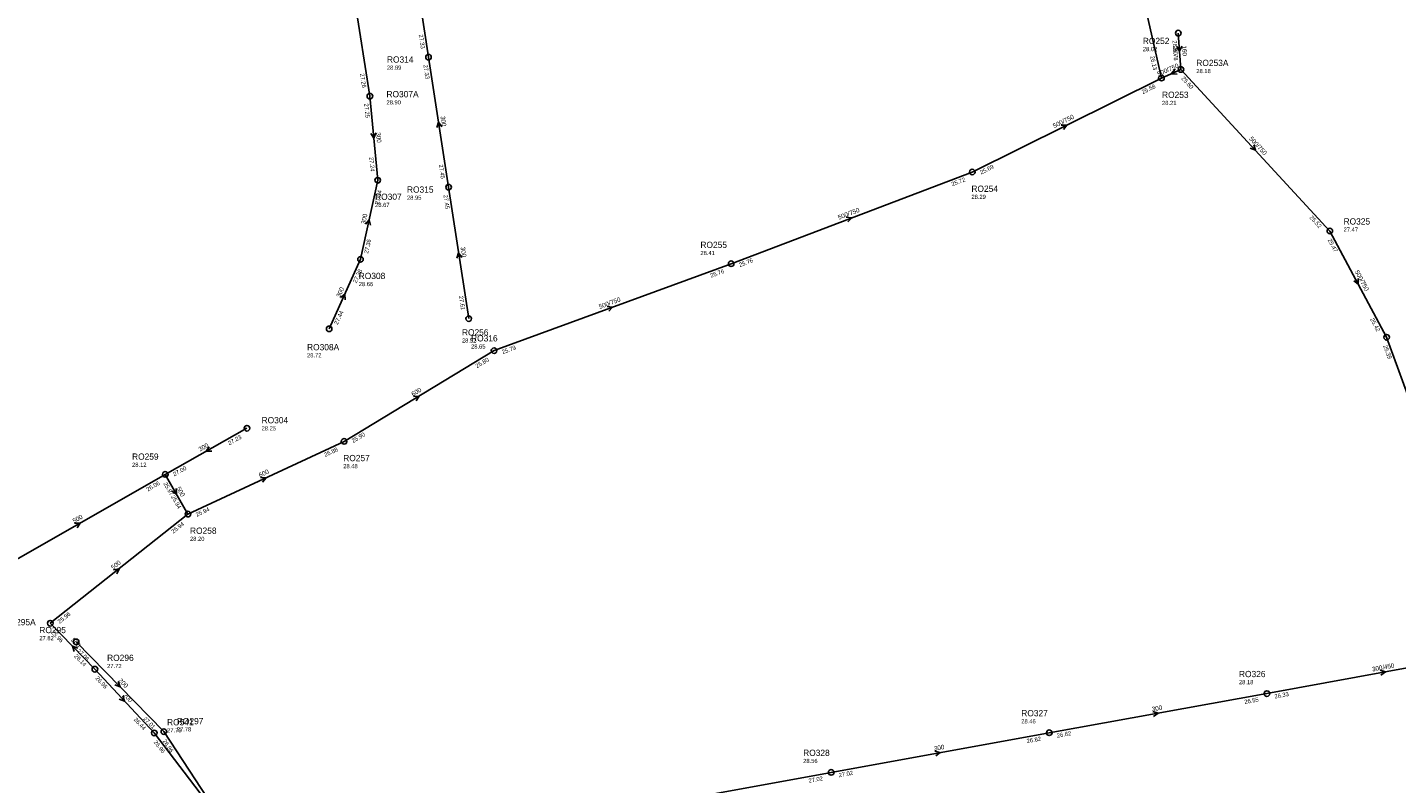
# Model space of a CAD drawing. Header units: metres. Extents: x 179992 to 198392, y 351761 to 369438.
# Tile 149 of 194: x 192073 to 192466, y 363548 to 363765. Entities that reach past the tile are written whole.
import ezdxf

# ---------------------------------------------------------------- set-up
doc = ezdxf.new("R2010")
doc.units = ezdxf.units.M

msp = doc.modelspace()

# ---------------------------------------------------------------- linework, layer by layer
at = {"layer": 'B-WE-RI-GWA-RIOOLLEIDING', "linetype": 'Continuous'}
for points in [[(192092.23, 363581.06), (192109.27, 363562.75)], [(192109.27, 363562.75), (192147.1, 363513.17)]]:
    msp.add_lwpolyline(points, dxfattribs=at)
at = {"layer": 'B-WE-RI-GWA-RIOOLLEIDING_BETON_300', "linetype": 'Continuous'}
for points in [[(192398.5, 363750.85), (192382.87, 363819.54)], [(192171.2, 363745.64), (192162.55, 363800.47)], [(192188.04, 363756.85), (192182.47, 363793.21)], [(192193.8, 363719.5), (192188.04, 363756.85)], [(192173.45, 363721.5), (192171.2, 363745.64)], [(192168.49, 363698.79), (192173.45, 363721.5)], [(192199.58, 363681.75), (192193.8, 363719.5)], [(192159.5, 363678.81), (192168.49, 363698.79)], [(192135.9, 363650.26), (192112.43, 363637.02)], [(192366.28, 363562.81), (192428.79, 363574.05)], [(192303.65, 363551.42), (192366.28, 363562.81)], [(192241.01, 363539.96), (192303.65, 363551.42)]]:
    msp.add_lwpolyline(points, dxfattribs=at)
at = {"layer": 'B-WE-RI-GWA-RIOOLLEIDING_BETON_450', "linetype": 'Continuous'}
msp.add_lwpolyline([(192428.79, 363574.05), (192496.85, 363586.54)], dxfattribs=at)
at = {"layer": 'B-WE-RI-GWA-RIOOLLEIDING_BETON_500', "linetype": 'Continuous'}
for points in [[(192063.61, 363609.08), (192112.43, 363637.02)], [(192112.43, 363637.02), (192118.96, 363625.61)], [(192118.96, 363625.61), (192079.42, 363594.26)], [(192079.42, 363594.26), (192092.23, 363581.06)]]:
    msp.add_lwpolyline(points, dxfattribs=at)
at = {"layer": 'B-WE-RI-GWA-RIOOLLEIDING_BETON_600', "linetype": 'Continuous'}
for points in [[(192463.17, 363676.4), (192479.41, 363632)], [(192163.79, 363646.5), (192206.86, 363672.56)], [(192118.96, 363625.61), (192163.79, 363646.5)]]:
    msp.add_lwpolyline(points, dxfattribs=at)
at = {"layer": 'B-WE-RI-GWA-RIOOLLEIDING_BETON_750', "linetype": 'Continuous'}
for points in [[(192398.5, 363750.85), (192404.1, 363753.32)], [(192446.87, 363706.92), (192404.1, 363753.32)], [(192344.18, 363723.86), (192398.5, 363750.85)], [(192274.95, 363697.53), (192344.18, 363723.86)], [(192446.87, 363706.92), (192463.17, 363676.4)], [(192206.86, 363672.56), (192274.95, 363697.53)]]:
    msp.add_lwpolyline(points, dxfattribs=at)
at = {"layer": 'B-WE-RI-GWA-RIOOLLEIDING_GRES_160', "linetype": 'Continuous'}
msp.add_lwpolyline([(192404.1, 363753.32), (192403.33, 363763.76)], dxfattribs=at)
at = {"layer": 'B-WE-RI-GWA-RIOOLPUT_INSPECTIEPUT'}
for centre in [(192403.33, 363763.76), (192188.04, 363756.85), (192404.1, 363753.32), (192398.5, 363750.85), (192171.2, 363745.64), (192173.45, 363721.5), (192344.18, 363723.86), (192193.8, 363719.5), (192446.87, 363706.92), (192168.49, 363698.79), (192274.95, 363697.53), (192199.58, 363681.75), (192159.5, 363678.81), (192463.17, 363676.4), (192206.86, 363672.56), (192135.9, 363650.26), (192163.79, 363646.5), (192112.43, 363637.02), (192118.96, 363625.61), (192079.42, 363594.26), (192092.23, 363581.06), (192428.79, 363574.05), (192109.27, 363562.75), (192366.28, 363562.81), (192303.65, 363551.42)]:
    msp.add_circle(centre, 0.8, dxfattribs=at)
at = {"layer": 'B-WE-RI-GWA_STROMINGSRICHTING'}
for points in [[(192404.33, 363760.03), (192403.71, 363758.54), (192402.89, 363759.92)], [(192402.41, 363753.43), (192401.3, 363752.08), (192403.04, 363752)], [(192191.85, 363736.86), (192190.92, 363738.17), (192190.43, 363736.64)], [(192172.91, 363735.07), (192172.33, 363733.57), (192171.47, 363734.94)], [(192369.73, 363737.36), (192371.34, 363737.35), (192370.37, 363736.07)], [(192425.04, 363731.67), (192425.48, 363730.12), (192423.98, 363730.69)], [(192169.96, 363708.89), (192170.97, 363710.15), (192171.37, 363708.58)], [(192307.96, 363710.86), (192309.57, 363710.7), (192308.48, 363709.51)], [(192197.62, 363699.31), (192196.69, 363700.62), (192196.2, 363699.09)], [(192454.98, 363693.27), (192455.02, 363691.66), (192453.71, 363692.59)], [(192162.75, 363687.78), (192163.99, 363688.8), (192164.06, 363687.19)], [(192239.31, 363685.23), (192240.9, 363685.05), (192239.8, 363683.87)], [(192183.72, 363659.4), (192185.33, 363659.53), (192184.47, 363658.17)], [(192125.07, 363644.97), (192124.16, 363643.64), (192125.77, 363643.72)], [(192139.77, 363636.1), (192141.38, 363636.05), (192140.37, 363634.79)], [(192115.6, 363632.92), (192115.7, 363631.32), (192114.35, 363632.21)], [(192086.41, 363622.96), (192088.02, 363623.05), (192087.13, 363621.71)], [(192097.61, 363609.6), (192099.19, 363609.93), (192098.51, 363608.48)], [(192087.34, 363587.13), (192085.83, 363587.66), (192086.31, 363586.13)], [(192461.27, 363580.74), (192462.82, 363580.29), (192461.53, 363579.33)], [(192100.3, 363573.45), (192100.75, 363571.91), (192099.24, 363572.47)], [(192395.99, 363568.88), (192397.54, 363568.43), (192396.25, 363567.47)], [(192333.42, 363557.57), (192334.96, 363557.11), (192333.68, 363556.15)]]:
    msp.add_lwpolyline(points, dxfattribs=at)
at = {"layer": 'B-WE-RI-HWA-RIOOLLEIDING', "linetype": 'Continuous'}
for points in [[(192086.86, 363588.93), (192112.03, 363563.13)], [(192146.2, 363511.04), (192112.03, 363563.13)]]:
    msp.add_lwpolyline(points, dxfattribs=at)
at = {"layer": 'B-WE-RI-HWA-RIOOLPUT_INSPECTIEPUT'}
for centre in [(192086.86, 363588.93), (192112.03, 363563.13)]:
    msp.add_circle(centre, 0.8, dxfattribs=at)
at = {"layer": 'B-WE-RI-HWA_STROMINGSRICHTING'}
msp.add_lwpolyline([(192098.95, 363577.56), (192099.45, 363576.03), (192097.92, 363576.56)], dxfattribs=at)

# ---------------------------------------------------------------- texts
at = {"layer": 'B-WE-RI-GWA_AFM'}
for s, rotation, p in [('160', -85.78, (192404.39, 363760.15)), ('500/750', 23.8, (192397.65, 363751.34)), ('300', -81.23, (192191.46, 363739.84)), ('500/750', 26.42, (192367.73, 363736.42)), ('300', -84.68, (192172.96, 363735.2)), ('500/750', -47.33, (192423.59, 363733.34)), ('300', 77.68, (192169.88, 363708.79)), ('500/750', 20.82, (192305.88, 363710.14)), ('300', -81.29, (192197.22, 363702.27)), ('500/750', -61.89, (192453.98, 363695.24)), ('300', 65.77, (192162.65, 363687.7)), ('500/750', 20.14, (192237.22, 363684.51)), ('600', 31.18, (192183.6, 363659.39)), ('300', 29.43, (192122.43, 363643.52)), ('600', 24.98, (192139.64, 363636.11)), ('500', -60.22, (192115.58, 363633.04)), ('500', 29.78, (192086.27, 363622.96)), ('500', 38.41, (192097.48, 363609.58)), ('500', -45.86, (192085.29, 363589.32)), ('300/450', 10.4, (192459.09, 363580.39)), ('200', -47.06, (192100.26, 363573.59)), ('300', 10.19, (192395.86, 363568.92)), ('300', 10.31, (192333.3, 363557.61))]:
    msp.add_text(s, height=1.3, rotation=rotation, dxfattribs=at).set_placement(p)
at = {"layer": 'B-WE-RI-GWA_BOB'}
for s, rotation, p in [('27.33', -81.29, (192185.23, 363763.3)), ('26.80', -85.78, (192401.68, 363761.63)), ('26.13', -77.18, (192395.24, 363757.08)), ('26.78', -85.78, (192401.8, 363759.97)), ('27.33', -81.23, (192186.57, 363754.6)), ('27.26', -81.03, (192168.36, 363752.08)), ('25.60', -47.33, (192404.13, 363750.63)), ('25.58', 26.42, (192393.21, 363746.21)), ('27.25', -84.68, (192169.59, 363743.48)), ('27.24', -84.68, (192171.03, 363728.1)), ('27.45', -81.23, (192190.98, 363725.95)), ('25.69', 26.42, (192346.77, 363723.14)), ('25.72', 20.82, (192338.46, 363719.76)), ('27.34', 77.68, (192173.76, 363714.47)), ('27.45', -81.29, (192192.32, 363717.25)), ('25.52', -47.33, (192440.94, 363710.7)), ('27.36', 77.68, (192170.68, 363700.36)), ('25.47', -61.89, (192446.22, 363704.31)), ('25.76', 20.82, (192277.46, 363696.56)), ('27.38', 65.77, (192167.34, 363691.85)), ('25.76', 20.14, (192269.19, 363693.5)), ('27.61', -81.29, (192196.77, 363688.2)), ('27.44', 65.77, (192161.96, 363679.9)), ('25.42', -61.89, (192458.38, 363681.55)), ('25.79', 20.14, (192209.36, 363671.56)), ('25.39', -69.91, (192462.17, 363673.9)), ('25.80', 31.18, (192201.97, 363667.5)), ('27.23', 29.43, (192130.86, 363645.35)), ('25.90', 31.18, (192166.43, 363646)), ('25.88', 24.98, (192158.39, 363642)), ('27.00', 29.43, (192115.06, 363636.43)), ('26.06', 29.78, (192107.42, 363632.08)), ('25.97', -60.22, (192111.86, 363634.39)), ('25.94', -60.22, (192114.02, 363630.62)), ('25.94', 24.98, (192121.53, 363624.82)), ('25.94', 38.41, (192114.75, 363619.97)), ('25.96', 38.41, (192082.11, 363594.09)), ('25.96', -45.86, (192079.52, 363591.57)), ('26.14', -45.86, (192086.2, 363584.69)), ('26.96', -47.06, (192092.27, 363578.37)), ('26.55', 10.19, (192422.42, 363571.07)), ('26.33', 10.4, (192431.08, 363572.64)), ('26.44', -47.06, (192103.32, 363566.5)), ('26.96', -52.66, (192109.05, 363560.07)), ('26.82', 10.31, (192359.91, 363559.82)), ('26.82', 10.19, (192368.57, 363561.39)), ('27.02', 10.37, (192297.28, 363548.43)), ('27.02', 10.31, (192305.94, 363550.01))]:
    msp.add_text(s, height=1.2, rotation=rotation, dxfattribs=at).set_placement(p)
at = {"layer": 'B-WE-RI-GWA_PUTDEKSELNIVEAU'}
for s, p in [('28.02', (192393.16, 363758.57)), ('28.89', (192176.09, 363753.24)), ('28.18', (192408.52, 363752.26)), ('28.90', (192175.96, 363743.28)), ('28.21', (192398.67, 363743.11)), ('28.67', (192172.7, 363713.82)), ('28.95', (192181.85, 363715.89)), ('28.29', (192343.93, 363716.13)), ('27.47', (192450.8, 363706.73)), ('28.41', (192266.11, 363700)), ('28.66', (192167.99, 363691.08)), ('28.52', (192197.63, 363674.87)), ('28.72', (192153.15, 363670.62)), ('28.65', (192200.25, 363673.16)), ('28.25', (192140.1, 363649.65)), ('28.12', (192102.9, 363639.18)), ('28.48', (192163.54, 363638.77)), ('28.20', (192119.54, 363617.91)), ('27.72', (192095.74, 363581.39)), ('28.18', (192420.76, 363576.74)), ('28.46', (192358.25, 363565.5)), ('27.76', (192112.95, 363562.9)), ('28.56', (192295.62, 363554.11))]:
    msp.add_text(s, height=1.2, dxfattribs=at).set_placement(p)
at = {"layer": 'B-WE-RI-GWA_PUTNUMMER'}
for s, p in [('RO252', (192393.16, 363760.61)), ('RO314', (192176.09, 363755.28)), ('RO253A', (192408.52, 363754.3)), ('RO307A', (192175.96, 363745.32)), ('RO253', (192398.67, 363745.15)), ('RO315', (192181.85, 363717.93)), ('RO254', (192343.93, 363718.17)), ('RO307', (192172.7, 363715.86)), ('RO325', (192450.8, 363708.77)), ('RO255', (192266.11, 363702.04)), ('RO308', (192167.99, 363693.12)), ('RO256', (192197.63, 363676.91)), ('RO316', (192200.25, 363675.2)), ('RO308A', (192153.15, 363672.66)), ('RO304', (192140.1, 363651.69)), ('RO259', (192102.9, 363641.22)), ('RO257', (192163.54, 363640.81)), ('RO258', (192119.54, 363619.95)), ('RO295A', (192065.99, 363593.69)), ('RO296', (192095.74, 363583.43)), ('RO326', (192420.76, 363578.78)), ('RO327', (192358.25, 363567.54)), ('RO541', (192112.95, 363564.94)), ('RO328', (192295.62, 363556.15))]:
    msp.add_text(s, height=1.8, dxfattribs=at).set_placement(p)
at = {"layer": 'B-WE-RI-HWA_AFM'}
msp.add_text('200', height=1.3, rotation=-45.71, dxfattribs=at).set_placement((192098.9, 363577.7))
at = {"layer": 'B-WE-RI-HWA_BOB'}
for s, rotation, p in [('27.06', -45.71, (192086.97, 363586.24)), ('27.01', -45.71, (192105.99, 363566.74)), ('26.96', -56.74, (192111.62, 363560.47))]:
    msp.add_text(s, height=1.2, rotation=rotation, dxfattribs=at).set_placement(p)
at = {"layer": 'B-WE-RI-HWA_PUTDEKSELNIVEAU'}
for s, p in [('27.82', (192076.27, 363589.38)), ('27.78', (192115.76, 363563.21))]:
    msp.add_text(s, height=1.2, dxfattribs=at).set_placement(p)
at = {"layer": 'B-WE-RI-HWA_PUTNUMMER'}
for s, p in [('RO295', (192076.27, 363591.42)), ('RO297', (192115.76, 363565.25))]:
    msp.add_text(s, height=1.8, dxfattribs=at).set_placement(p)

doc.saveas('drawing.dxf')
